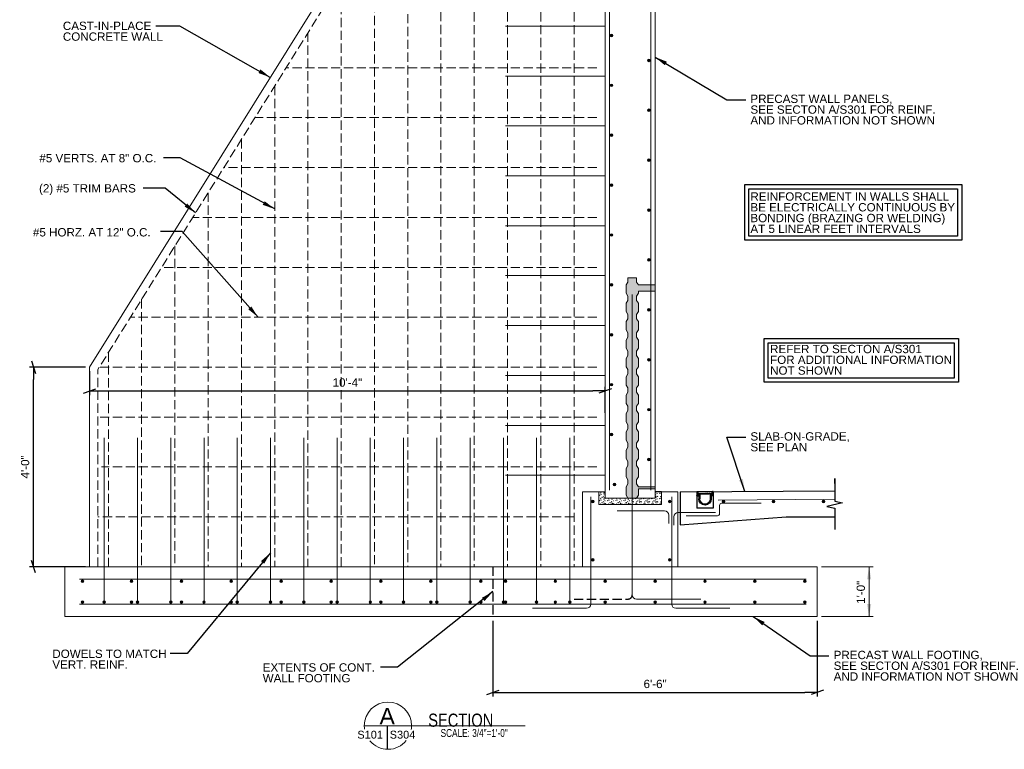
# Model space of a CAD drawing. Header units: inches. Extents: x 7540 to 7940, y 15032 to 15321.
# Tile 1 of 3: x 7540 to 7777, y 15032 to 15208. Entities that reach past the tile are written whole.
import ezdxf
from ezdxf.enums import TextEntityAlignment as Align

# ---------------------------------------------------------------- set-up
doc = ezdxf.new("R2010")
doc.units = ezdxf.units.IN
doc.header["$LTSCALE"] = 5
doc.header["$MEASUREMENT"] = 0
doc.linetypes.add('DGN Style 3', pattern=[0.617339, 0.440956, -0.176383])
for name, color, linetype, lineweight in [('G-ANN-TTLB', 7, 'Continuous', 0), ('G-ANNO-DIM', 1, 'Continuous', 0), ('G-ANNO-PATT', 9, 'Continuous', 0), ('G-ANNO-TEXT', 7, 'Continuous', 30), ('S-FNDN-FTNG', 48, 'Continuous', 13), ('S-FSTN-MISC', 12, 'Continuous', 13), ('S-REIN-RBAR', 5, 'Continuous', 13), ('S-WALL-LOAD', 3, 'Continuous', 13)]:
    doc.layers.add(name, color=color, linetype=linetype, lineweight=lineweight)
doc.styles.add("3 4 1'-0", font='arial.ttf', dxfattribs={"height": 2})
doc.styles.get("Standard").update_dxf_attribs({"font": 'ARCHSTYL.shx', "width": 0.75, "height": 2})
doc.styles.add('SUBTITLE 4.7625', font='romans.shx', dxfattribs={"width": 0.8, "height": 187.5})
doc.styles.add('TITLE20', font='simplex.shx', dxfattribs={"height": 5000})
doc.dimstyles.new("3 4 1'-0", dxfattribs={"dimtxt": 2, "dimasz": 3, "dimexe": 1, "dimexo": 1, "dimgap": 1, "dimtad": 1, "dimdec": 4, "dimzin": 11, "dimdsep": 46, "dimlunit": 4, "dimtxsty": "3 4 1'-0", "dimblk": '_Oblique_0.3', "dimcen": 0.09, "dimadec": 4, "dimazin": 3, "dimtfac": 1, "dimtdec": 4, "dimtofl": 0, "dimtmove": 0, "dimatfit": 3, "dimfxl": 1, "dimfrac": 2, "dimtolj": 1, "dimtzin": 11, "dimarcsym": 0})

# ---------------------------------------------------------------- blocks, each defined once
blk = doc.blocks.new('REINFDOT')
for radius in [0.00313, 0.00187, 0.000625]:
    blk.add_circle((0, 0), radius)
blk = doc.blocks.new('REINF. DOT_1')
at = {"layer": 'S-REIN-RBAR', "xscale": 100, "yscale": 100, "zscale": 100, "rotation": 90.00000000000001}
blk.add_blockref('REINFDOT', (36.53, 24.59), dxfattribs=at)
blk = doc.blocks.new('REINF. DOT')
at = {"layer": 'S-REIN-RBAR', "extrusion": (0, 0, -1), "xscale": 100, "yscale": -100, "zscale": 100, "rotation": 89.99999999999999}
blk.add_blockref('REINFDOT', (-36.53, 24.59), dxfattribs=at)
blk = doc.blocks.new('_Oblique_0.3')
at = {"color": 0, "linetype": 'ByBlock', "lineweight": -2}
for p, q in [((0, 0), (-1, 0)), ((0.5, 0.167), (-0.5, -0.167))]:
    blk.add_line(p, q, dxfattribs=at)
blk = doc.blocks.new('*D13')
at = {"layer": 'Defpoints', "color": 0, "lineweight": 0, "transparency": 16777216}
for p in [(7653.92, 15064.39), (7731.92, 15064.39), (7731.92, 15046.16)]:
    blk.add_point(p, dxfattribs=at)
at = {"layer": 'G-ANNO-DIM', "color": 0, "lineweight": -2, "transparency": 16777216}
for p, q in [((7653.92, 15063.39), (7653.92, 15045.16)), ((7731.92, 15063.39), (7731.92, 15045.16)), ((7656.92, 15046.16), (7728.92, 15046.16))]:
    blk.add_line(p, q, dxfattribs=at)
at = {"layer": 'G-ANNO-DIM', "color": 0, "lineweight": -2, "transparency": 16777216, "xscale": 3, "yscale": 3, "zscale": 3, "rotation": 180}
blk.add_blockref('_Oblique_0.3', (7653.92, 15046.16), dxfattribs=at)
at = {"layer": 'G-ANNO-DIM', "color": 0, "lineweight": -2, "transparency": 16777216, "xscale": 3, "yscale": 3, "zscale": 3}
blk.add_blockref('_Oblique_0.3', (7731.92, 15046.16), dxfattribs=at)
at = {"layer": 'G-ANNO-DIM', "color": 0, "transparency": 16777216, "insert": (7692.92, 15048.18), "char_height": 2, "attachment_point": 5, "style": "3 4 1'-0"}
blk.add_mtext('\\A1;6\'-6"', dxfattribs=at)
blk = doc.blocks.new('*D19')
at = {"layer": 'Defpoints', "color": 0, "lineweight": 0, "transparency": 16777216}
for p in [(7543.42, 15124.39), (7556.91, 15124.39), (7556.91, 15076.39)]:
    blk.add_point(p, dxfattribs=at)
at = {"layer": 'G-ANNO-DIM', "color": 0, "lineweight": -2, "transparency": 16777216}
for p, q in [((7555.91, 15124.39), (7542.42, 15124.39)), ((7543.42, 15079.39), (7543.42, 15121.39)), ((7555.91, 15076.39), (7542.42, 15076.39))]:
    blk.add_line(p, q, dxfattribs=at)
at = {"layer": 'G-ANNO-DIM', "color": 0, "lineweight": -2, "transparency": 16777216, "xscale": 3, "yscale": 3, "zscale": 3}
for p, rotation in [((7543.42, 15124.39), 90), ((7543.42, 15076.39), 270)]:
    blk.add_blockref('_Oblique_0.3', p, dxfattribs=dict(at, rotation=rotation))
at = {"layer": 'G-ANNO-DIM', "color": 0, "transparency": 16777216, "insert": (7541.4, 15100.39), "char_height": 2, "attachment_point": 5, "rotation": 90, "style": "3 4 1'-0"}
blk.add_mtext('\\A1;4\'-0"', dxfattribs=at)
blk = doc.blocks.new('*D22')
at = {"layer": 'Defpoints', "color": 0, "lineweight": 0, "transparency": 16777216}
for p in [(7556.91, 15124.39), (7680.92, 15118.65), (7680.92, 15112.39)]:
    blk.add_point(p, dxfattribs=at)
at = {"layer": 'G-ANNO-DIM', "color": 0, "lineweight": -2, "transparency": 16777216}
for p, q in [((7556.91, 15123.39), (7556.91, 15117.65)), ((7559.91, 15118.65), (7677.92, 15118.65)), ((7680.92, 15113.39), (7680.92, 15119.65))]:
    blk.add_line(p, q, dxfattribs=at)
at = {"layer": 'G-ANNO-DIM', "color": 0, "lineweight": -2, "transparency": 16777216, "xscale": 3, "yscale": 3, "zscale": 3, "rotation": 180}
blk.add_blockref('_Oblique_0.3', (7556.91, 15118.65), dxfattribs=at)
at = {"layer": 'G-ANNO-DIM', "color": 0, "lineweight": -2, "transparency": 16777216, "xscale": 3, "yscale": 3, "zscale": 3}
blk.add_blockref('_Oblique_0.3', (7680.92, 15118.65), dxfattribs=at)
at = {"layer": 'G-ANNO-DIM', "color": 0, "transparency": 16777216, "insert": (7618.91, 15120.67), "char_height": 2, "attachment_point": 5, "style": "3 4 1'-0"}
blk.add_mtext('\\A1;10\'-4"', dxfattribs=at)

msp = doc.modelspace()

# ---------------------------------------------------------------- hatches: boundary and pattern name
at = {"layer": 'G-ANNO-PATT'}
h = msp.add_hatch(dxfattribs=at)
h.set_pattern_fill('CONCRETE', color=256, style=0, pattern_type=2)
h.set_pattern_definition([(140.3968, (7692.11827, 15095.53068), (-1.9456991, 1.2878445), [0.09375, -10.00751]), (140.3968, (7692.03983, 15094.6341), (-1.9456991, 1.2878445), [0.09375, -10.00751]), (140.3968, (7691.17803, 15095.35724), (-1.9456991, 1.2878445), [0.09375, -10.00751]), (82.17952, (7692.03983, 15094.6341), (3.5e-07, -1.28784495), [0.075, -14.224283]), (82.17952, (7692.11827, 15095.53068), (3.5e-07, -1.28784495), [0.075, -14.224283]), (82.17952, (7691.17803, 15095.35724), (3.5e-07, -1.28784495), [0.075, -14.224283]), (190.23262, (7692.04638, 15094.70886), (-13.61989195, -2.57568952), [0.079675, -21.668932]), (190.23262, (7692.12482, 15095.60543), (-13.61989195, -2.57568952), [0.079675, -21.668932]), (190.23262, (7691.18458, 15095.43199), (-13.61989195, -2.57568952), [0.079675, -21.668932]), (136.60277, (7692.3659, 15094.86529), (-9.7284943, 9.0149113), [0.140625, -18.603862]), (136.60277, (7690.94135, 15094.69956), (-9.7284943, 9.0149113), [0.140625, -18.603862]), (186.86221, (7692.38316, 15094.9765), (-9.72849413, -1.2878444), [0.119513, -21.437602]), (186.86221, (7690.95861, 15094.81077), (-9.72849413, -1.2878444), [0.119513, -21.437602]), (81.40863, (7692.3659, 15094.86529), (5e-07, -1.2878441), [0.1125, -12.912095]), (81.40863, (7690.94135, 15094.69956), (5e-07, -1.2878441), [0.1125, -12.912095]), (110.6918, (7692.6774, 15095.1136), (-1e-07, -1.287845), [0.09375, -5.41283]), (110.6918, (7691.77097, 15095.41776), (-1e-07, -1.287845), [0.09375, -5.41283]), (110.6918, (7691.2677, 15094.67163), (-1e-07, -1.287845), [0.09375, -5.41283]), (110.6918, (7690.86453, 15095.7219), (-1e-07, -1.287845), [0.09375, -5.41283]), (56.11964, (7692.6774, 15095.11361), (-5.837096, -9.0149113), [0.075, -13.886158]), (56.11964, (7691.2677, 15094.67163), (-5.837096, -9.0149113), [0.075, -13.886158]), (56.11964, (7691.77097, 15095.41776), (-5.837096, -9.0149113), [0.075, -13.886158]), (56.11964, (7690.86453, 15095.7219), (-5.837096, -9.0149113), [0.075, -13.886158]), (161.6882, (7691.30965, 15094.73384), (-1.9456985, 1.287845), [0.079675, -4.01929]), (161.6882, (7692.71936, 15095.17583), (-1.9456985, 1.287845), [0.079675, -4.01929]), (161.6882, (7691.8129, 15095.48), (-1.9456985, 1.287845), [0.079675, -4.01929]), (161.6882, (7690.9065, 15095.7841), (-1.9456985, 1.287845), [0.079675, -4.01929])])
h.paths.add_polyline_path([(7688.92005, 15144.14881), (7688.46294, 15144.85591), (7688.46294, 15145.85591), (7686.37716, 15145.85591), (7686.37716, 15144.85591), (7685.92005, 15144.14881), (7685.92005, 15142.14881), (7686.37716, 15141.4417), (7686.37716, 15140.4417), (7685.92005, 15139.73459), (7685.92005, 15137.73459), (7686.37716, 15137.02749), (7686.37716, 15136.02749), (7685.92005, 15135.32038), (7685.92005, 15133.32038), (7686.37716, 15132.61327), (7686.37716, 15131.61327), (7685.92005, 15130.90617), (7685.92005, 15128.90617), (7686.37716, 15128.19906), (7686.37716, 15127.19906), (7685.92005, 15126.49195), (7685.92005, 15124.49195), (7686.37716, 15123.78485), (7686.37716, 15122.78485), (7685.92005, 15122.07774), (7685.92005, 15120.07774), (7686.37716, 15119.37063), (7686.37716, 15118.37063), (7685.92005, 15117.66353), (7685.92005, 15115.66353), (7686.37716, 15114.95642), (7686.37716, 15113.95642), (7685.92005, 15113.24931), (7685.92005, 15111.24931), (7686.37716, 15110.54221), (7686.37716, 15109.54221), (7685.92005, 15108.8351), (7685.92005, 15106.8351), (7686.37716, 15106.12799), (7686.37716, 15105.12799), (7685.92005, 15104.42089), (7685.92005, 15102.42089), (7686.37716, 15101.71378), (7686.37716, 15100.71378), (7685.92005, 15100.00667), (7685.92005, 15098.00667), (7686.37716, 15097.29957), (7686.37716, 15096.29957), (7685.92005, 15095.59246), (7685.92005, 15093.59246), (7686.37716, 15092.88535), (7687.42005, 15092.88535), (7688.46294, 15092.88535), (7688.92005, 15093.59246), (7688.92005, 15095.09246), (7692.92005, 15095.09246), (7692.92005, 15095.59246), (7691.92105, 15095.59246), (7688.92005, 15095.59246), (7688.46294, 15096.29957), (7688.46294, 15097.29957), (7688.92005, 15098.00667), (7688.92005, 15100.00667), (7688.46294, 15100.71378), (7688.46294, 15101.71378), (7688.92005, 15102.42089), (7688.92005, 15104.42089), (7688.46294, 15105.12799), (7688.46294, 15106.12799), (7688.92005, 15106.8351), (7688.92005, 15108.8351), (7688.46294, 15109.54221), (7688.46294, 15110.54221), (7688.92005, 15111.24931), (7688.92005, 15113.24931), (7688.46294, 15113.95642), (7688.46294, 15114.95642), (7688.92005, 15115.66353), (7688.92005, 15117.66353), (7688.46294, 15118.37063), (7688.46294, 15119.37063), (7688.92005, 15120.07774), (7688.92005, 15122.07774), (7688.46294, 15122.78485), (7688.46294, 15123.78485), (7688.92005, 15124.49195), (7688.92005, 15126.49195), (7688.46294, 15127.19906), (7688.46294, 15128.19906), (7688.92005, 15128.90617), (7688.92005, 15130.90617), (7688.46294, 15131.61327), (7688.46294, 15132.61327), (7688.92005, 15133.32038), (7688.92005, 15135.32038), (7688.46294, 15136.02749), (7688.46294, 15137.02749), (7688.92005, 15137.73459), (7688.92005, 15139.73459), (7688.46294, 15140.4417), (7688.46294, 15141.4417), (7688.92005, 15142.14881), (7688.92005, 15142.64881), (7692.92005, 15142.64881), (7692.92005, 15144.14881)])
h = msp.add_hatch(dxfattribs=at)
h.set_pattern_fill('CONCRETE', color=256, style=0, pattern_type=2)
h.set_pattern_definition([(140.3968, (7685.75695, 15091.07429), (-1.945699, 1.2878445), [0.09375, -10.00751]), (140.3968, (7685.67851, 15090.1777), (-1.945699, 1.2878445), [0.09375, -10.00751]), (140.397, (7684.81671, 15090.90085), (-1.945699, 1.2878445), [0.09375, -10.00751]), (82.1795, (7685.67851, 15090.17771), (3e-07, -1.287845), [0.075, -14.22428]), (82.1795, (7685.75695, 15091.07429), (3e-07, -1.287845), [0.075, -14.22428]), (82.1795, (7684.81671, 15090.90085), (3e-07, -1.287845), [0.075, -14.22428]), (190.2326, (7685.68507, 15090.25247), (-13.619892, -2.5756895), [0.079675, -21.66893]), (190.2326, (7685.76351, 15091.14904), (-13.619892, -2.5756895), [0.079675, -21.66893]), (190.2326, (7684.82327, 15090.9756), (-13.619892, -2.5756895), [0.079675, -21.66893]), (136.6028, (7686.00458, 15090.4089), (-9.7284943, 9.0149113), [0.140625, -18.60386]), (136.6028, (7684.58003, 15090.24317), (-9.7284943, 9.0149113), [0.140625, -18.60386]), (186.8622, (7686.02184, 15090.52011), (-9.7284941, -1.2878444), [0.11951, -21.4376]), (186.8622, (7684.59729, 15090.35438), (-9.7284941, -1.2878444), [0.11951, -21.4376]), (81.4086, (7686.00458, 15090.4089), (5e-07, -1.287844), [0.1125, -12.9121]), (81.4086, (7684.58003, 15090.24317), (5e-07, -1.287844), [0.1125, -12.9121]), (110.692, (7686.3161, 15090.65722), (-1e-07, -1.287845), [0.09375, -5.41283]), (110.692, (7685.40965, 15090.96137), (-1e-07, -1.287845), [0.09375, -5.41283]), (110.692, (7684.9064, 15090.21523), (-1e-07, -1.287845), [0.09375, -5.41283]), (110.692, (7684.5032, 15091.2655), (-1e-07, -1.287845), [0.09375, -5.41283]), (56.1196, (7686.31609, 15090.65722), (-5.837096, -9.0149113), [0.075, -13.88616]), (56.1196, (7684.90638, 15090.21523), (-5.837096, -9.0149113), [0.075, -13.88616]), (56.1196, (7685.40965, 15090.96137), (-5.837096, -9.0149113), [0.075, -13.88616]), (56.1196, (7684.50322, 15091.26551), (-5.837096, -9.0149113), [0.075, -13.88616]), (161.688, (7684.94833, 15090.27745), (-1.9457, 1.287845), [0.07967, -4.0193]), (161.688, (7686.35805, 15090.71944), (-1.9457, 1.287845), [0.07967, -4.0193]), (161.688, (7685.4516, 15091.0236), (-1.9457, 1.287845), [0.07967, -4.0193]), (161.688, (7684.5452, 15091.32773), (-1.9457, 1.287845), [0.07967, -4.0193])])
h.paths.add_polyline_path([(7686.37716, 15092.88535), (7680.92005, 15092.88535), (7680.92005, 15094.38535), (7679.92005, 15094.38535), (7679.42005, 15094.38535), (7679.42005, 15091.38535), (7687.42005, 15091.38535), (7687.42005, 15092.88535)])
h = msp.add_hatch(dxfattribs=at)
h.set_pattern_fill('CONCRETE', color=256, style=0, pattern_type=2)
h.set_pattern_definition([(140.397, (7690.47688, 15091.51293), (-1.945699, 1.287844), [0.09375, -10.00751]), (140.397, (7690.39844, 15090.61636), (-1.945699, 1.287844), [0.09375, -10.00751]), (140.397, (7689.53664, 15091.3395), (-1.945699, 1.287844), [0.09375, -10.00751]), (82.1795, (7690.39844, 15090.61636), (3e-07, -1.287845), [0.075, -14.22428]), (82.1795, (7690.47688, 15091.51293), (3e-07, -1.287845), [0.075, -14.22428]), (82.1795, (7689.53664, 15091.3395), (3e-07, -1.287845), [0.075, -14.22428]), (190.2326, (7690.40499, 15090.69111), (-13.619892, -2.5756895), [0.079675, -21.66893]), (190.2326, (7690.48343, 15091.58769), (-13.619892, -2.5756895), [0.079675, -21.66893]), (190.2326, (7689.54319, 15091.41425), (-13.619892, -2.5756895), [0.079675, -21.66893]), (136.6028, (7690.7245, 15090.84754), (-9.7284943, 9.0149113), [0.14062, -18.60386]), (136.6028, (7689.29996, 15090.68182), (-9.7284943, 9.0149113), [0.140625, -18.60386]), (186.8622, (7690.74177, 15090.95875), (-9.728494, -1.2878444), [0.11951, -21.4376]), (186.8622, (7689.31722, 15090.79303), (-9.7284941, -1.2878444), [0.11951, -21.4376]), (81.4086, (7690.7245, 15090.84754), (5e-07, -1.287844), [0.1125, -12.9121]), (81.4086, (7689.29996, 15090.68182), (5e-07, -1.287844), [0.1125, -12.9121]), (110.692, (7691.036, 15091.09587), (-1e-07, -1.287845), [0.09375, -5.41283]), (110.692, (7690.12958, 15091.4), (-1e-07, -1.287845), [0.09375, -5.41283]), (110.692, (7689.6263, 15090.6539), (-1e-07, -1.287845), [0.09375, -5.41283]), (110.692, (7689.22314, 15091.70416), (-1e-07, -1.287845), [0.09375, -5.41283]), (56.1196, (7691.03601, 15091.09587), (-5.837096, -9.014911), [0.075, -13.88616]), (56.1196, (7689.6263, 15090.65388), (-5.837096, -9.0149113), [0.075, -13.88616]), (56.1196, (7690.12958, 15091.40001), (-5.837096, -9.014911), [0.075, -13.88616]), (56.1196, (7689.22314, 15091.70416), (-5.837096, -9.0149113), [0.075, -13.88616]), (161.688, (7689.66826, 15090.7161), (-1.9457, 1.287845), [0.07967, -4.0193]), (161.688, (7691.078, 15091.1581), (-1.9457, 1.287845), [0.07967, -4.0193]), (161.688, (7690.17153, 15091.46223), (-1.9457, 1.287845), [0.07967, -4.0193]), (161.688, (7689.2651, 15091.7664), (-1.9457, 1.287845), [0.07967, -4.0193])])
h.paths.add_polyline_path([(7694.42005, 15091.38535), (7694.42005, 15094.38535), (7692.92005, 15094.38535), (7692.92005, 15092.88535), (7688.46294, 15092.88535), (7687.42005, 15092.88535), (7687.42005, 15091.38535)])

# ---------------------------------------------------------------- linework, layer by layer
at = {"layer": 'G-ANN-TTLB', "color": 7, "linetype": 'Continuous', "lineweight": 13}
msp.add_line((7622.9745, 15038.15315, -3.51967), (7661.66834, 15038.15315, -3.51967), dxfattribs=at)
at = {"layer": 'G-ANN-TTLB', "color": 7, "linetype": 'Continuous', "lineweight": 0}
msp.add_line((7622.9745, 15038.15315, -3.51967), (7643.03218, 15038.15315, -3.51967), dxfattribs=at)
for radius, start, end in [(5.68325, 0, 180), (5.68426, 180, 188.8691645), (5.68426, 350.56955, 0), (5.68426, 220.2564303, 321.0245309)]:
    msp.add_arc((7628.65774, 15038.15315, -3.51967), radius, start, end, dxfattribs=at)
at = {"layer": 'G-ANNO-DIM'}
for p, q in [((7732.92005, 15076.38535, 3.94634), (7745.3902, 15076.38535, 3.94634)), ((7744.3902, 15064.38535, 3.94634), (7744.3902, 15076.38535, 3.94634)), ((7732.92005, 15064.38535, 3.94634), (7745.3902, 15064.38535, 3.94634))]:
    msp.add_line(p, q, dxfattribs=at)
at = {"layer": 'G-ANNO-DIM', "extrusion": (0, 0, -1)}
msp.add_solid([(-7743.8902, 15073.38535, -3.94634), (-7744.3902, 15076.38535, -3.94634), (-7744.8902, 15073.38535, -3.94634)], dxfattribs=at)
at = {"layer": 'G-ANNO-DIM'}
msp.add_solid([(7744.8902, 15067.38535, 3.94634), (7744.3902, 15064.38535, 3.94634), (7743.8902, 15067.38535, 3.94634)], dxfattribs=at)
at = {"layer": 'G-ANNO-PATT', "elevation": 3.94634, "flags": 128}
for points in [[(7688.92005, 15144.14881), (7688.46294, 15144.85591), (7688.46294, 15145.85591), (7686.37716, 15145.85591), (7686.37716, 15144.85591), (7685.92005, 15144.14881), (7685.92005, 15142.14881), (7686.37716, 15141.4417), (7686.37716, 15140.4417), (7685.92005, 15139.73459), (7685.92005, 15137.73459), (7686.37716, 15137.02749), (7686.37716, 15136.02749), (7685.92005, 15135.32038), (7685.92005, 15133.32038), (7686.37716, 15132.61327), (7686.37716, 15131.61327), (7685.92005, 15130.90617), (7685.92005, 15128.90617), (7686.37716, 15128.19906), (7686.37716, 15127.19906), (7685.92005, 15126.49195), (7685.92005, 15124.49195), (7686.37716, 15123.78485), (7686.37716, 15122.78485), (7685.92005, 15122.07774), (7685.92005, 15120.07774), (7686.37716, 15119.37063), (7686.37716, 15118.37063), (7685.92005, 15117.66353), (7685.92005, 15115.66353), (7686.37716, 15114.95642), (7686.37716, 15113.95642), (7685.92005, 15113.24931), (7685.92005, 15111.24931), (7686.37716, 15110.54221), (7686.37716, 15109.54221), (7685.92005, 15108.8351), (7685.92005, 15106.8351), (7686.37716, 15106.12799), (7686.37716, 15105.12799), (7685.92005, 15104.42089), (7685.92005, 15102.42089), (7686.37716, 15101.71378), (7686.37716, 15100.71378), (7685.92005, 15100.00667), (7685.92005, 15098.00667), (7686.37716, 15097.29957), (7686.37716, 15096.29957), (7685.92005, 15095.59246), (7685.92005, 15093.59246), (7686.37716, 15092.88535), (7687.42005, 15092.88535), (7688.46294, 15092.88535), (7688.92005, 15093.59246), (7688.92005, 15095.09246), (7692.92005, 15095.09246), (7692.92005, 15095.59246), (7691.92105, 15095.59246), (7688.92005, 15095.59246), (7688.46294, 15096.29957), (7688.46294, 15097.29957), (7688.92005, 15098.00667), (7688.92005, 15100.00667), (7688.46294, 15100.71378), (7688.46294, 15101.71378), (7688.92005, 15102.42089), (7688.92005, 15104.42089), (7688.46294, 15105.12799), (7688.46294, 15106.12799), (7688.92005, 15106.8351), (7688.92005, 15108.8351), (7688.46294, 15109.54221), (7688.46294, 15110.54221), (7688.92005, 15111.24931), (7688.92005, 15113.24931), (7688.46294, 15113.95642), (7688.46294, 15114.95642), (7688.92005, 15115.66353), (7688.92005, 15117.66353), (7688.46294, 15118.37063), (7688.46294, 15119.37063), (7688.92005, 15120.07774), (7688.92005, 15122.07774), (7688.46294, 15122.78485), (7688.46294, 15123.78485), (7688.92005, 15124.49195), (7688.92005, 15126.49195), (7688.46294, 15127.19906), (7688.46294, 15128.19906), (7688.92005, 15128.90617), (7688.92005, 15130.90617), (7688.46294, 15131.61327), (7688.46294, 15132.61327), (7688.92005, 15133.32038), (7688.92005, 15135.32038), (7688.46294, 15136.02749), (7688.46294, 15137.02749), (7688.92005, 15137.73459), (7688.92005, 15139.73459), (7688.46294, 15140.4417), (7688.46294, 15141.4417), (7688.92005, 15142.14881), (7688.92005, 15142.64881), (7692.92005, 15142.64881), (7692.92005, 15144.14881), (7688.92005, 15144.14881)], [(7686.37716, 15092.88535), (7680.92005, 15092.88535), (7680.92005, 15094.38535), (7679.92005, 15094.38535), (7679.42005, 15094.38535), (7679.42005, 15091.38535), (7687.42005, 15091.38535), (7687.42005, 15092.88535), (7686.37716, 15092.88535)], [(7694.42005, 15091.38535), (7694.42005, 15094.38535), (7692.92005, 15094.38535), (7692.92005, 15092.88535), (7688.46294, 15092.88535), (7687.42005, 15092.88535), (7687.42005, 15091.38535), (7694.42005, 15091.38535)]]:
    msp.add_lwpolyline(points, close=True, dxfattribs=at)
at = {"layer": 'G-ANNO-TEXT'}
for p, q in [((7694.42005, 15094.38535, 3.94634), (7692.92005, 15094.38535, 3.94634)), ((7698.92005, 15094.38535, 3.94634), (7736.12129, 15094.6455, 3.94634)), ((7698.92005, 15094.38535, 3.94634), (7698.92005, 15086.42702, 3.94634)), ((7702.92005, 15094.38535, 3.94634), (7702.92005, 15090.44535, 3.94634)), ((7702.92005, 15093.50535, 3.94634), (7702.92005, 15093.19535, 3.94634)), ((7702.92005, 15093.19535, 3.94634), (7702.92005, 15092.69535, 3.94634)), ((7702.98005, 15094.44535, 3.94634), (7703.11005, 15094.44535, 3.94634)), ((7702.98005, 15093.44535, 3.94634), (7703.35755, 15093.44535, 3.94634)), ((7703.17005, 15094.38535, 3.94634), (7703.17005, 15093.75535, 3.94634)), ((7706.67005, 15094.38535, 3.94634), (7703.17005, 15094.38535, 3.94634)), ((7703.17005, 15094.34465, 3.94634), (7703.18661, 15094.10788, 3.94634)), ((7703.18661, 15094.10788, 3.94634), (7703.19891, 15093.93201, 3.94634)), ((7706.62935, 15094.38535, 3.94634), (7703.21075, 15094.38535, 3.94634)), ((7703.23005, 15093.69535, 3.94634), (7703.67005, 15093.69535, 3.94634)), ((7703.30934, 15093.89698, 3.94634), (7703.23921, 15093.89698, 3.94634)), ((7706.60089, 15093.89698, 3.94634), (7703.23921, 15093.89698, 3.94634)), ((7703.29622, 15094.42605, 3.94634), (7703.3177, 15094.42605, 3.94634)), ((7703.42005, 15093.38285, 3.94634), (7703.42005, 15092.69535, 3.94634)), ((7703.67005, 15093.69535, 3.94634), (7703.67005, 15092.69535, 3.94634)), ((7703.78242, 15094.38535, 3.94634), (7703.70049, 15094.38535, 3.94634)), ((7703.76129, 15093.89698, 3.94634), (7706.01889, 15093.89698, 3.94634)), ((7704.75707, 15094.38535, 3.94634), (7704.67514, 15094.38535, 3.94634)), ((7705.08206, 15094.38535, 3.94634), (7705.16399, 15094.38535, 3.94634)), ((7705.16405, 15094.38444, 3.94634), (7705.08212, 15094.38444, 3.94634)), ((7705.48904, 15094.38535, 3.94634), (7705.57096, 15094.38535, 3.94634)), ((7705.89601, 15094.38535, 3.94634), (7705.97794, 15094.38535, 3.94634)), ((7706.17005, 15093.69535, 3.94634), (7706.17005, 15092.69535, 3.94634)), ((7706.61005, 15093.69535, 3.94634), (7706.17005, 15093.69535, 3.94634)), ((7706.42005, 15093.38285, 3.94634), (7706.42005, 15092.69535, 3.94634)), ((7706.48397, 15094.42605, 3.94634), (7706.46248, 15094.42605, 3.94634)), ((7706.60089, 15093.89698, 3.94634), (7706.47085, 15093.89698, 3.94634)), ((7706.86005, 15093.44535, 3.94634), (7706.48255, 15093.44535, 3.94634)), ((7706.67005, 15094.34465, 3.94634), (7706.6412, 15093.93201, 3.94634)), ((7706.67005, 15094.38535, 3.94634), (7706.67005, 15093.75535, 3.94634)), ((7706.86005, 15094.44535, 3.94634), (7706.73005, 15094.44535, 3.94634)), ((7706.92005, 15094.38535, 3.94634), (7706.92005, 15090.44535, 3.94634)), ((7706.92005, 15093.50535, 3.94634), (7706.92005, 15093.19535, 3.94634)), ((7706.92005, 15090.44535, 3.94634), (7702.92005, 15090.44535, 3.94634)), ((7628.48265, 15038.15315, 3.5197), (7628.48265, 15032.47159, 3.5197))]:
    msp.add_line(p, q, dxfattribs=at)
at = {"layer": 'G-ANNO-TEXT', "linetype": 'DGN Style 3'}
for p, q in [((7653.92005, 15076.38535, 3.94634), (7653.92005, 15064.38535, 3.94634)), ((7673.42005, 15068.61111, 3.94634), (7686.42005, 15068.61111, 3.94634))]:
    msp.add_line(p, q, dxfattribs=at)
at = {"layer": 'G-ANNO-TEXT', "elevation": 3.94634, "flags": 128}
msp.add_lwpolyline([(7736.12129, 15096.42325), (7736.12129, 15097.60825), (7736.12129, 15092.18098), (7738.01995, 15091.74947), (7734.22262, 15090.88644), (7736.12129, 15090.45492), (7736.12129, 15085.31968)], dxfattribs=at)
at = {"layer": 'G-ANNO-TEXT', "flags": 128}
msp.add_lwpolyline([(7698.92005, 15086.42702), (7724.42005, 15088.38535), (7736.12129, 15088.38535)], dxfattribs=at)
at = {"layer": 'G-ANNO-TEXT', "extrusion": (0, 0, -1)}
for centre, radius, start, end in [((-7702.98005, 15094.38535, -3.94634), 0.06, 0, 90), ((-7702.98005, 15093.50535, -3.94634), 0.06, 270, 0), ((-7703.11005, 15094.38535, -3.94634), 0.06, 90, 180), ((-7703.21075, 15094.34465, -3.94634), 0.0407, 0, 90), ((-7703.23005, 15093.75535, -3.94634), 0.06, 270, 0), ((-7703.23921, 15093.93768, -3.94634), 0.0407, 270, 0), ((-7703.20521, 15094.4464, -3.94634), 0.06105, 221.8103149, 270), ((-7703.29622, 15094.365, -3.94634), 0.06105, 41.8103149, 90), ((-7703.3177, 15094.365, -3.94634), 0.06105, 90, 138.1896851), ((-7703.35755, 15093.38285, -3.94634), 0.0625, 90, 180), ((-7703.4087, 15094.4464, -3.94634), 0.06105, 270, 318.1896851), ((-7704.92005, 15092.69535, -3.94634), 1.5, 180, 0), ((-7704.92005, 15092.69535, -3.94634), 1.25, 180, 0), ((-7706.37148, 15094.4464, -3.94634), 0.06105, 221.8103149, 270), ((-7706.46248, 15094.365, -3.94634), 0.06105, 41.8103149, 90), ((-7706.48255, 15093.38285, -3.94634), 0.0625, 0, 90), ((-7706.48397, 15094.365, -3.94634), 0.06105, 90, 138.1896851), ((-7706.57497, 15094.4464, -3.94634), 0.06105, 270, 318.1896851), ((-7706.60089, 15093.93768, -3.94634), 0.0407, 180, 270), ((-7706.61005, 15093.75535, -3.94634), 0.06, 180, 270), ((-7706.62935, 15094.34465, -3.94634), 0.0407, 90, 180), ((-7706.73005, 15094.38535, -3.94634), 0.06, 0, 90), ((-7706.86005, 15094.38535, -3.94634), 0.06, 90, 180), ((-7706.86005, 15093.50535, -3.94634), 0.06, 180, 270)]:
    msp.add_arc(centre, radius, start, end, dxfattribs=at)
at = {"layer": 'G-ANNO-TEXT', "linetype": 'DGN Style 3'}
msp.add_arc((7686.42005, 15069.61111, 3.94634), 1, 270, 0, dxfattribs=at)
at = {"layer": 'G-ANNO-TEXT'}
for points in [[(7714.49534, 15168.29085), (7766.682, 15168.29085), (7766.682, 15154.895), (7714.49534, 15154.895)], [(7715.49534, 15167.29085), (7765.682, 15167.29085), (7765.682, 15155.895), (7715.49534, 15155.895)], [(7719.11497, 15131.23199), (7765.85655, 15131.23199), (7765.85655, 15120.74761), (7719.11497, 15120.74761)], [(7720.11497, 15130.23199), (7764.85655, 15130.23199), (7764.85655, 15121.74761), (7720.11497, 15121.74761)]]:
    msp.add_3dface(points, dxfattribs=at)
at = {"layer": 'S-FNDN-FTNG'}
for p, q in [((7675.42005, 15076.38535, 3.94634), (7675.42005, 15094.38535, 3.94634)), ((7550.90796, 15076.38535, 3.94634), (7556.90796, 15076.38535, 3.94634)), ((7731.92005, 15076.38535, 3.94634), (7653.92005, 15076.38535, 3.94634)), ((7731.92005, 15064.38535, 3.94634), (7731.92005, 15076.38535, 3.94634)), ((7653.92005, 15064.38535, 3.94634), (7731.92005, 15064.38535, 3.94634))]:
    msp.add_line(p, q, dxfattribs=at)
at = {"layer": 'S-FNDN-FTNG', "elevation": 3.94634, "flags": 128}
for points in [[(7675.42005, 15094.38535), (7679.42005, 15094.38535)], [(7679.42005, 15094.38535), (7679.42005, 15091.38535), (7694.42005, 15091.38535), (7694.42005, 15094.38535)], [(7694.42005, 15094.38535), (7698.42005, 15094.38535), (7698.42005, 15076.38535)], [(7731.92005, 15064.38535), (7550.90796, 15064.38535), (7550.90796, 15076.38535)]]:
    msp.add_lwpolyline(points, dxfattribs=at)
at = {"layer": 'S-FSTN-MISC'}
for p, q in [((7680.92005, 15206.38535, 3.94634), (7656.92005, 15206.38535, 3.94634)), ((7680.92005, 15194.38535, 3.94634), (7656.92005, 15194.38535, 3.94634)), ((7680.92005, 15182.38535, 3.94634), (7656.92005, 15182.38535, 3.94634)), ((7680.92005, 15170.38535, 3.94634), (7656.92005, 15170.38535, 3.94634)), ((7680.92005, 15158.38535, 3.94634), (7656.92005, 15158.38535, 3.94634)), ((7680.92005, 15146.38535, 3.94634), (7656.92005, 15146.38535, 3.94634)), ((7680.92005, 15134.38535, 3.94634), (7656.92005, 15134.38535, 3.94634)), ((7680.92005, 15122.38535, 3.94634), (7656.92005, 15122.38535, 3.94634)), ((7680.92005, 15110.38535, 3.94634), (7656.92005, 15110.38535, 3.94634)), ((7680.92005, 15098.38535, 3.94634), (7656.92005, 15098.38535, 3.94634))]:
    msp.add_line(p, q, dxfattribs=at)
at = {"layer": 'S-REIN-RBAR', "linetype": 'DGN Style 3'}
for p, q in [((7649.09651, 15268.38535, 3.94634), (7558.90796, 15123.84945, 3.94634)), ((7649.42005, 15268.38535, 3.94634), (7649.42005, 15076.38535, 3.94634)), ((7657.42005, 15268.38535, 3.94634), (7657.42005, 15076.38535, 3.94634)), ((7665.42005, 15268.38535, 3.94634), (7665.42005, 15076.38535, 3.94634)), ((7673.42005, 15268.38535, 3.94634), (7673.42005, 15076.38535, 3.94634)), ((7641.42005, 15256.08309, 3.94634), (7641.42005, 15076.38535, 3.94634)), ((7633.42005, 15243.26231, 3.94634), (7633.42005, 15076.38535, 3.94634)), ((7625.42005, 15230.44153, 3.94634), (7625.42005, 15076.38535, 3.94634)), ((7617.42005, 15217.62075, 3.94634), (7617.42005, 15076.38535, 3.94634)), ((7609.42005, 15204.79998, 3.94634), (7609.42005, 15076.38535, 3.94634)), ((7678.92005, 15196.38535, 3.94634), (7604.16943, 15196.38535, 3.94634)), ((7601.42005, 15191.9792, 3.94634), (7601.42005, 15076.38535, 3.94634)), ((7678.92005, 15184.38535, 3.94634), (7596.68159, 15184.38535, 3.94634)), ((7593.42005, 15179.15842, 3.94634), (7593.42005, 15076.38535, 3.94634)), ((7678.92005, 15172.38535, 3.94634), (7589.19374, 15172.38535, 3.94634)), ((7585.42005, 15166.33765, 3.94634), (7585.42005, 15076.38535, 3.94634)), ((7678.92005, 15160.38535, 3.94634), (7581.7059, 15160.38535, 3.94634)), ((7577.42005, 15153.51687, 3.94634), (7577.42005, 15076.38535, 3.94634)), ((7678.92005, 15148.38535, 3.94634), (7574.21805, 15148.38535, 3.94634)), ((7569.42005, 15140.69609, 3.94634), (7569.42005, 15076.38535, 3.94634)), ((7678.92005, 15136.38535, 3.94634), (7566.7302, 15136.38535, 3.94634)), ((7561.42005, 15127.87532, 3.94634), (7561.42005, 15076.38535, 3.94634)), ((7558.90796, 15076.38535, 3.94634), (7558.90796, 15123.84945, 3.94634)), ((7678.92005, 15124.38535, 3.94634), (7559.24236, 15124.38535, 3.94634)), ((7678.92005, 15112.38535, 3.94634), (7559.21737, 15112.38535, 3.94634)), ((7678.92005, 15100.38535, 3.94634), (7559.79597, 15100.38535, 3.94634)), ((7673.42005, 15088.38535, 3.94634), (7558.90796, 15088.38535, 3.94634))]:
    msp.add_line(p, q, dxfattribs=at)
at = {"layer": 'S-REIN-RBAR'}
for p, q in [((7681.92005, 15094.82235, 3.94634), (7681.92005, 15268.22835, 3.94634)), ((7691.92105, 15094.82235, 3.94634), (7691.92105, 15268.22835, 3.94634)), ((7687.42005, 15141.85591, 3.94634), (7687.42005, 15069.61111, 3.94634)), ((7560.42005, 15067.88535), (7560.42005, 15107.38535)), ((7568.42005, 15067.88535), (7568.42005, 15107.38535)), ((7576.42005, 15067.88535), (7576.42005, 15107.38535)), ((7584.42005, 15067.88535), (7584.42005, 15107.38535)), ((7592.42005, 15067.88535), (7592.42005, 15107.38535)), ((7600.42005, 15067.88535), (7600.42005, 15107.38535)), ((7608.42005, 15067.88535), (7608.42005, 15107.38535)), ((7616.42005, 15067.88535), (7616.42005, 15107.38535)), ((7624.42005, 15067.88535), (7624.42005, 15107.38535)), ((7632.42005, 15067.88535), (7632.42005, 15107.38535)), ((7640.42005, 15067.88535), (7640.42005, 15107.38535)), ((7648.42005, 15067.88535), (7648.42005, 15107.38535)), ((7656.42005, 15067.88535), (7656.42005, 15107.38535)), ((7664.42005, 15067.88535), (7664.42005, 15107.38535)), ((7672.42005, 15067.88535), (7672.42005, 15107.38535)), ((7677.42005, 15067.38535, 3.94634), (7677.42005, 15093.21054, 3.94634)), ((7696.92005, 15067.38535, 3.94634), (7696.92005, 15093.21054, 3.94634)), ((7708.10344, 15092.38535, 3.94634), (7736.12129, 15092.59473, 3.94634)), ((7708.42005, 15091.13535, 3.94634), (7708.42005, 15089.13535, 3.94634)), ((7718.42005, 15091.63535, 3.94634), (7708.92005, 15091.63535, 3.94634)), ((7695.19887, 15089.78981, 3.94634), (7683.75228, 15089.78981, 3.94634)), ((7696.19887, 15086.78981, 3.94634), (7696.19887, 15088.78981, 3.94634)), ((7696.92005, 15086.38535, 3.94634), (7696.92005, 15088.38535, 3.94634)), ((7697.42005, 15086.38535, 3.94634), (7697.42005, 15088.38535, 3.94634)), ((7698.42005, 15089.38535, 3.94634), (7707.42005, 15089.38535, 3.94634)), ((7707.92005, 15088.63535, 3.94634), (7700.42005, 15088.63535, 3.94634)), ((7554.45553, 15073.38535, 3.94634), (7729.23562, 15073.38535, 3.94634)), ((7554.45553, 15067.38535, 3.94634), (7729.23562, 15067.38535, 3.94634)), ((7663.42005, 15066.38535, 3.94634), (7676.42005, 15066.38535, 3.94634)), ((7703.92005, 15068.61111, 3.94634), (7688.42005, 15068.61111, 3.94634)), ((7710.92005, 15066.38535, 3.94634), (7697.92005, 15066.38535, 3.94634))]:
    msp.add_line(p, q, dxfattribs=at)
for centre, radius, start, end in [((7708.92005, 15091.13535, 3.94634), 0.5, 90, 180), ((7695.19887, 15088.78981, 3.94634), 1, 0, 90), ((7707.92005, 15089.13535, 3.94634), 0.5, 270, 0), ((7676.42005, 15067.38535, 3.94634), 1, 270, 0)]:
    msp.add_arc(centre, radius, start, end, dxfattribs=at)
at = {"layer": 'S-REIN-RBAR', "extrusion": (0, 0, -1)}
for centre, start, end in [((-7698.42005, 15088.38535, -3.94634), 0, 90), ((-7688.42005, 15069.61111, -3.94634), 270, 0), ((-7697.92005, 15067.38535, -3.94634), 270, 0)]:
    msp.add_arc(centre, 1, start, end, dxfattribs=at)
at = {"layer": 'S-WALL-LOAD'}
for p, q in [((7647.94181, 15270.38535, 3.94634), (7556.90796, 15124.38535, 3.94634)), ((7680.92005, 15092.88535, 3.94634), (7680.92005, 15267.41585, 3.94634)), ((7692.92005, 15092.88535, 3.94634), (7692.92005, 15267.41585, 3.94634)), ((7556.90796, 15076.38535, 3.94634), (7556.90796, 15124.38535, 3.94634)), ((7680.92005, 15092.88535, 3.94634), (7692.92005, 15092.88535, 3.94634)), ((7653.92005, 15076.38535, 3.94634), (7556.90796, 15076.38535, 3.94634))]:
    msp.add_line(p, q, dxfattribs=at)

# ---------------------------------------------------------------- block references
at = {"layer": 'S-REIN-RBAR', "extrusion": (0, 0, -1), "rotation": 180}
for p in [(-7645.88665, 15228.75053, -3.94634), (-7645.88665, 15216.75053, -3.94634), (-7645.88665, 15204.75053, -3.94634), (-7645.88665, 15192.75053, -3.94634), (-7645.88665, 15180.75053, -3.94634), (-7645.88665, 15168.75053, -3.94634), (-7645.88665, 15156.75053, -3.94634), (-7645.88665, 15144.75053, -3.94634), (-7645.88665, 15132.75053, -3.94634), (-7646.63665, 15120.75053, -3.94634), (-7641.38665, 15116.64614, -3.94634), (-7641.38665, 15102.64614, -3.94634), (-7518.63626, 15097.47478, -3.94634), (-7530.44876, 15097.47478, -3.94634), (-7542.44876, 15097.47478, -3.94634), (-7554.44876, 15097.47478, -3.94634), (-7566.44876, 15097.47478, -3.94634), (-7578.44876, 15097.47478, -3.94634), (-7590.44876, 15097.47478, -3.94634), (-7602.44876, 15097.47478, -3.94634), (-7614.44876, 15097.47478, -3.94634), (-7620.38665, 15097.47478, -3.94634), (-7632.38665, 15097.47478, -3.94634), (-7644.38665, 15097.47478, -3.94634), (-7656.38665, 15097.47478, -3.94634), (-7668.38665, 15097.47478, -3.94634), (-7680.38665, 15097.47478, -3.94634), (-7692.38665, 15097.47478, -3.94634)]:
    msp.add_blockref('REINF. DOT', p, dxfattribs=at)
at = {"layer": 'S-REIN-RBAR', "rotation": 180}
for p in [(7727.95446, 15222.75053, 3.94634), (7727.95446, 15210.75053, 3.94634), (7727.95446, 15198.75053, 3.94634), (7727.95446, 15186.75053, 3.94634), (7727.95446, 15174.75053, 3.94634), (7727.95446, 15162.75053, 3.94634), (7727.95446, 15150.75053, 3.94634), (7727.95446, 15138.75053, 3.94634), (7727.95446, 15126.75053, 3.94634), (7732.95346, 15116.64614, 3.94634), (7745.92873, 15116.64614, 3.94634), (7757.92873, 15116.64614, 3.94634), (7769.92873, 15116.64614, 3.94634), (7732.95346, 15102.64614, 3.94634)]:
    msp.add_blockref('REINF. DOT_1', p, dxfattribs=at)
at = {"layer": 'S-REIN-RBAR'}
for p in [(7518.63626, 15043.29592, 3.94634), (7523.88665, 15043.29592, 3.94634), (7530.44876, 15043.29592, 3.94634), (7531.88665, 15043.29592, 3.94634), (7539.88665, 15043.29592, 3.94634), (7542.44876, 15043.29592, 3.94634), (7547.88665, 15043.29592, 3.94634), (7554.44876, 15043.29592, 3.94634), (7555.88665, 15043.29592, 3.94634), (7563.88665, 15043.29592, 3.94634), (7566.44876, 15043.29592, 3.94634), (7571.88665, 15043.29592, 3.94634), (7578.44876, 15043.29592, 3.94634), (7579.88665, 15043.29592, 3.94634), (7587.88665, 15043.29592, 3.94634), (7590.44876, 15043.29592, 3.94634), (7595.88665, 15043.29592, 3.94634), (7602.44876, 15043.29592, 3.94634), (7603.88665, 15043.29592, 3.94634), (7611.88665, 15043.29592, 3.94634), (7611.88665, 15043.29592, 3.94634), (7614.44876, 15043.29592, 3.94634), (7619.88665, 15043.29592, 3.94634), (7620.38665, 15043.29592, 3.94634), (7627.88665, 15043.29592, 3.94634), (7632.38665, 15043.29592, 3.94634), (7635.88665, 15043.29592, 3.94634), (7644.38665, 15043.29592, 3.94634), (7656.38665, 15043.29592, 3.94634), (7668.38665, 15043.29592, 3.94634), (7680.38665, 15043.29592, 3.94634), (7692.38665, 15043.29592, 3.94634)]:
    msp.add_blockref('REINF. DOT_1', p, dxfattribs=at)

# ---------------------------------------------------------------- texts
at = {"layer": 'G-ANN-TTLB', "color": 7, "linetype": 'Continuous', "lineweight": 0, "line_spacing_factor": 0.72, "style": 'TITLE20'}
for s, insert, char_height, attachment_point in [('\\fArial|b0|i0|c00|p39;A', (7628.48265, 15040.45382, -3.51967), 3.9370079, 5), ('\\fArial|b0|i0|c00|p39;S101', (7624.37783, 15035.01711, -3.51967), 1.8897638, 8), ('\\fArial|b0|i0|c00|p39;S304', (7632.16397, 15035.01711, -3.51967), 1.8897638, 8)]:
    msp.add_mtext(s, dxfattribs=dict(at, insert=insert, char_height=char_height, attachment_point=attachment_point))
at = {"layer": 'G-ANN-TTLB', "color": 7, "linetype": 'Continuous', "lineweight": 13, "insert": (7638.34843, 15037.8581, -3.51967), "char_height": 3.1496063, "attachment_point": 7, "line_spacing_factor": 0.72, "style": 'SUBTITLE 4.7625'}
msp.add_mtext('\\fArial|b0|i0|c00|p39;SECTION', dxfattribs=at)
at = {"layer": 'G-ANN-TTLB', "color": 7, "linetype": 'Continuous', "lineweight": 0, "insert": (7649.40232, 15035.42108, -3.51967), "char_height": 1.8897638, "attachment_point": 8, "line_spacing_factor": 0.72}
msp.add_mtext('\\fArial|b0|i0|c00|p39;SCALE: 3/4"=1\'-0"', dxfattribs=at)
at = {"layer": 'G-ANNO-DIM', "color": 7, "linetype": 'Continuous', "style": "3 4 1'-0"}
msp.add_text('1\'-0"', height=2, rotation=90, dxfattribs=at).set_placement((7742.3902, 15070.22368, 3.94634), align=Align.MIDDLE_CENTER)
at = {"layer": 'G-ANNO-TEXT', "color": 7, "char_height": 2, "attachment_point": 1, "style": "3 4 1'-0"}
for s, insert, line_spacing_factor in [('CAST-IN-PLACE\\PCONCRETE WALL', (7550.47263, 15207.468), 0.776524), ('PRECAST WALL PANELS,\\PSEE SECTON A/S301 FOR REINF.\\PAND INFORMATION NOT SHOWN', (7715.83986, 15189.91711), 0.776524), ('#5 VERTS. AT 8" O.C.', (7544.81235, 15175.64215), 0.6), ('(2) #5 TRIM BARS\\P', (7544.73857, 15168.38719), 0.6), ('REINFORCEMENT IN WALLS SHALL\\PBE ELECTRICALLY CONTINUOUS BY\\PBONDING (BRAZING OR WELDING)\\PAT 5 LINEAR FEET INTERVALS', (7715.83986, 15166.42022), 0.776524), ('#5 HORZ. AT 12" O.C.', (7543.27045, 15157.81423), 0.6), ('REFER TO SECTON A/S301\\PFOR ADDITIONAL INFORMATION\\PNOT SHOWN', (7720.57166, 15129.74272), 0.776524), ('SLAB-ON-GRADE,\\PSEE PLAN', (7715.83986, 15108.72542), 0.776524), ('DOWELS TO MATCH\\PVERT. REINF.', (7547.93712, 15056.4461), 0.776524), ('PRECAST WALL FOOTING,\\PSEE SECTON A/S301 FOR REINF.\\PAND INFORMATION NOT SHOWN', (7735.86144, 15056.15978), 0.776524), ('EXTENTS OF CONT.\\PWALL FOOTING', (7598.53613, 15053.16344), 0.776524)]:
    msp.add_mtext(s, dxfattribs=dict(at, insert=insert, line_spacing_factor=line_spacing_factor))

# ---------------------------------------------------------------- dimensions: what is measured, and where the dimension line sits
at = {"layer": 'G-ANNO-DIM'}
dim = msp.add_linear_dim(base=(7543.42227, 15124.38535, 3.94634), p1=(7556.90796, 15076.38535, 3.94634), p2=(7556.90796, 15124.38535, 3.94634), angle=90, dimstyle="3 4 1'-0", dxfattribs=at)
dim.commit()
dim.dimension.update_dxf_attribs({"geometry": '*D19', "text_midpoint": (7541.40113, 15100.38535, 3.94634)})
for base, p1, p2, picture, middle in [((7680.92005, 15118.6459, 3.94634), (7556.90796, 15124.38535, 3.94634), (7680.92005, 15112.38535, 3.94634), '*D22', (7618.91401, 15120.66705, 3.94634)), ((7731.92005, 15046.16327, 3.94634), (7653.92005, 15064.38535, 3.94634), (7731.92005, 15064.38535, 3.94634), '*D13', (7692.92005, 15048.18442, 3.94634))]:
    dim = msp.add_linear_dim(base=base, p1=p1, p2=p2, dimstyle="3 4 1'-0", dxfattribs=at)
    dim.commit()
    dim.dimension.update_dxf_attribs({"geometry": picture, "text_midpoint": middle})

# ---------------------------------------------------------------- leaders
at = {"layer": 'G-ANNO-TEXT'}
for points in [[(7600.36264, 15194.07792), (7578.60132, 15206.36098), (7572.81366, 15206.36098)], [(7692.92005, 15198.95005), (7710.17515, 15188.69768), (7714.70798, 15188.69768)], [(7601.42005, 15162.42302), (7578.70262, 15174.72395), (7574.69896, 15174.72395)], [(7582.39181, 15161.4846), (7575.03867, 15167.41159), (7569.8261, 15167.41159)], [(7597.42916, 15136.38535), (7579.1833, 15156.9962), (7573.97073, 15156.9962)], [(7714.50981, 15094.49437), (7710.17515, 15107.50599), (7714.70798, 15107.50599)], [(7600.42005, 15079.72676), (7580.38403, 15055.48413), (7576.2885, 15055.48413)], [(7653.92005, 15070.38535), (7630.98304, 15052.20148), (7626.88751, 15052.20148)], [(7716.50741, 15064.38535), (7730.19672, 15054.94035), (7734.72956, 15054.94035)]]:
    msp.add_leader(points, dimstyle="3 4 1'-0", override={"dimgap": 2}, dxfattribs=at)

doc.saveas('drawing.dxf')
